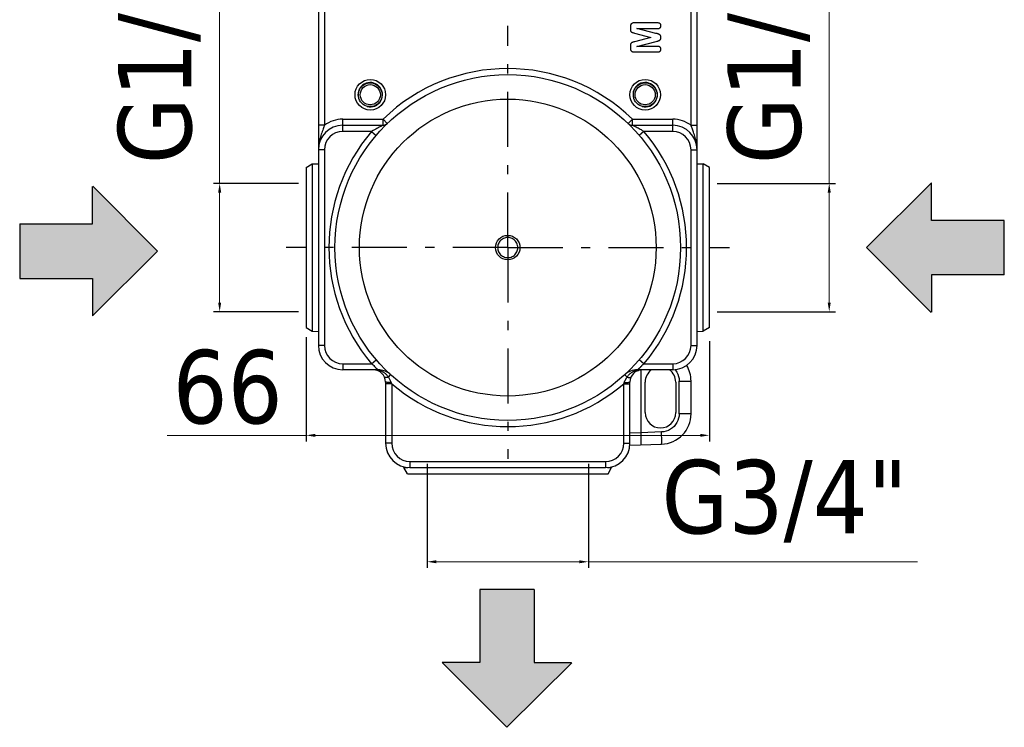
# Model space of a CAD drawing. Header units: millimetres. Extents: x 2514 to 3309, y -1320 to -667.
# Tile 4 of 9: x 2541 to 2702, y -1083 to -967. Entities that reach past the tile are written whole.
import ezdxf

# ---------------------------------------------------------------- set-up
doc = ezdxf.new("R2010")
doc.units = ezdxf.units.MM
doc.linetypes.add('ASSI1', pattern=[5.5, 3, -1, 0.5, -1])
doc.layers.add('OGGETTO', color=7, linetype='Continuous', lineweight=25)
doc.styles.add('ISO', font='tahoma.ttf')
doc.dimstyles.new('ISO-25', dxfattribs={"dimtxt": 12, "dimasz": 1.5, "dimexe": 1, "dimexo": 1.5, "dimgap": 1.5, "dimtad": 1, "dimtxsty": 'ISO', "dimcen": 2.5, "dimclrd": 7, "dimclre": 7, "dimclrt": 7, "dimadec": 0, "dimazin": 0, "dimtfac": 1, "dimtmove": 0, "dimatfit": 3, "dimfxl": 1, "dimlwd": 13, "dimarcsym": 0})

# ---------------------------------------------------------------- blocks, each defined once
blk = doc.blocks.new('*D19')
at = {"layer": 'Defpoints', "color": 0, "transparency": 16777216}
for p in [(2587.47, -1017.3), (2653.47, -1017.98), (2653.47, -1034.87)]:
    blk.add_point(p, dxfattribs=at)
at = {"layer": 'OGGETTO', "color": 7, "lineweight": -2, "transparency": 16777216}
for p, q in [((2587.47, -1018.8), (2587.47, -1035.87)), ((2653.47, -1019.48), (2653.47, -1035.87))]:
    blk.add_line(p, q, dxfattribs=at)
at = {"layer": 'OGGETTO', "color": 7, "lineweight": 13, "transparency": 16777216}
for p, q in [((2587.47, -1034.87), (2564.72, -1034.87)), ((2651.97, -1034.87), (2588.97, -1034.87))]:
    blk.add_line(p, q, dxfattribs=at)
at = {"layer": 'OGGETTO', "color": 7, "transparency": 16777216}
for points in [[(2588.97, -1034.62), (2588.97, -1035.12), (2587.47, -1034.87)], [(2651.97, -1034.62), (2651.97, -1035.12), (2653.47, -1034.87)]]:
    blk.add_solid(points, dxfattribs=at)
at = {"layer": 'OGGETTO', "color": 7, "transparency": 16777216, "insert": (2574.62, -1020.9), "char_height": 12, "attachment_point": 2, "style": 'ISO'}
blk.add_mtext('66', dxfattribs=at)
blk = doc.blocks.new('*D20')
at = {"layer": 'Defpoints', "color": 0, "transparency": 16777216}
for p in [(2607.27, -1038.05), (2633.67, -1038.05), (2633.67, -1055.55)]:
    blk.add_point(p, dxfattribs=at)
at = {"layer": 'OGGETTO', "color": 7, "lineweight": -2, "transparency": 16777216}
for p, q in [((2607.27, -1039.55), (2607.27, -1056.55)), ((2633.67, -1039.55), (2633.67, -1056.55))]:
    blk.add_line(p, q, dxfattribs=at)
at = {"layer": 'OGGETTO', "color": 7, "lineweight": 13, "transparency": 16777216}
for p, q in [((2608.77, -1055.55), (2632.17, -1055.55)), ((2633.67, -1055.55), (2687.53, -1055.55))]:
    blk.add_line(p, q, dxfattribs=at)
at = {"layer": 'OGGETTO', "color": 7, "transparency": 16777216}
for points in [[(2608.77, -1055.3), (2608.77, -1055.8), (2607.27, -1055.55)], [(2632.17, -1055.3), (2632.17, -1055.8), (2633.67, -1055.55)]]:
    blk.add_solid(points, dxfattribs=at)
at = {"layer": 'OGGETTO', "color": 7, "transparency": 16777216, "insert": (2665.77, -1038.9), "char_height": 12, "attachment_point": 2, "style": 'ISO'}
blk.add_mtext('G3/4"', dxfattribs=at)
blk = doc.blocks.new('*D21')
at = {"layer": 'Defpoints', "color": 0, "transparency": 16777216}
for p in [(2653.22, -993.65), (2653.22, -1014.65), (2673.09, -1014.65)]:
    blk.add_point(p, dxfattribs=at)
at = {"layer": 'OGGETTO', "color": 7, "lineweight": 13, "transparency": 16777216}
for p, q in [((2673.09, -993.65), (2673.09, -948.63)), ((2673.09, -1013.15), (2673.09, -995.15))]:
    blk.add_line(p, q, dxfattribs=at)
at = {"layer": 'OGGETTO', "color": 7, "lineweight": -2, "transparency": 16777216}
for p, q in [((2654.72, -993.65), (2674.09, -993.65)), ((2654.72, -1014.65), (2674.09, -1014.65))]:
    blk.add_line(p, q, dxfattribs=at)
at = {"layer": 'OGGETTO', "color": 7, "transparency": 16777216}
for points in [[(2672.84, -995.15), (2673.34, -995.15), (2673.09, -993.65)], [(2672.84, -1013.15), (2673.34, -1013.15), (2673.09, -1014.65)]]:
    blk.add_solid(points, dxfattribs=at)
at = {"layer": 'OGGETTO', "color": 7, "transparency": 16777216, "insert": (2656.43, -970.39), "char_height": 12, "attachment_point": 2, "rotation": 90, "style": 'ISO'}
blk.add_mtext('G1/2"', dxfattribs=at)
blk = doc.blocks.new('*D22')
at = {"layer": 'Defpoints', "color": 0, "transparency": 16777216}
for p in [(2587.72, -993.65), (2573.31, -1014.65), (2587.72, -1014.65)]:
    blk.add_point(p, dxfattribs=at)
at = {"layer": 'OGGETTO', "color": 7, "lineweight": 13, "transparency": 16777216}
for p, q in [((2573.31, -993.65), (2573.31, -948.63)), ((2573.31, -1013.15), (2573.31, -995.15))]:
    blk.add_line(p, q, dxfattribs=at)
at = {"layer": 'OGGETTO', "color": 7, "lineweight": -2, "transparency": 16777216}
for p, q in [((2586.22, -993.65), (2572.31, -993.65)), ((2586.22, -1014.65), (2572.31, -1014.65))]:
    blk.add_line(p, q, dxfattribs=at)
at = {"layer": 'OGGETTO', "color": 7, "transparency": 16777216}
for points in [[(2573.06, -995.15), (2573.56, -995.15), (2573.31, -993.65)], [(2573.06, -1013.15), (2573.56, -1013.15), (2573.31, -1014.65)]]:
    blk.add_solid(points, dxfattribs=at)
at = {"layer": 'OGGETTO', "color": 7, "transparency": 16777216, "insert": (2556.66, -970.39), "char_height": 12, "attachment_point": 2, "rotation": 90, "style": 'ISO'}
blk.add_mtext('G1/2"', dxfattribs=at)

msp = doc.modelspace()

# ---------------------------------------------------------------- hatches: boundary and pattern name
at = {"layer": 'OGGETTO'}
h = msp.add_hatch(color=256, dxfattribs=at)
h.dxf.hatch_style = 1
h.paths.add_polyline_path([(2620.103, -855.687), (2609.449, -866.299), (2615.655, -866.299), (2615.655, -878.238), (2624.551, -878.238), (2624.551, -866.299), (2630.672, -866.299)])
h.paths.add_polyline_path([(2540.578, -1000.298), (2540.578, -1009.195), (2552.516, -1009.195), (2552.516, -1015.316), (2563.128, -1004.746), (2552.516, -994.093), (2552.516, -1000.298)])
h.paths.add_polyline_path([(2701.747, -1008.601), (2701.747, -999.705), (2689.808, -999.705), (2689.808, -993.584), (2679.197, -1004.153), (2689.808, -1014.807), (2689.808, -1008.601)])
h.paths.add_polyline_path([(2624.77, -1072.016), (2624.77, -1060.077), (2615.874, -1060.077), (2615.874, -1072.016), (2609.753, -1072.016), (2620.322, -1082.627), (2630.976, -1072.016)])

# ---------------------------------------------------------------- linework, layer by layer
for p, q in [((2651.466, -1020.153), (2651.466, -916.153)), ((2589.466, -947.153), (2589.466, -1020.153)), ((2590.466, -956.153), (2590.466, -984.153)), ((2650.466, -984.153), (2650.466, -956.153)), ((2640.55, -968.032), (2640.55, -968.34)), ((2644.986, -967.411), (2641.096, -967.411)), ((2641.592, -968.327), (2644.986, -968.327)), ((2644.725, -969.115), (2641.592, -968.327)), ((2641.207, -969.068), (2643.9, -969.782)), ((2643.9, -969.782), (2641.207, -970.496)), ((2640.55, -971.224), (2640.55, -971.533)), ((2641.592, -971.238), (2644.777, -970.436)), ((2644.986, -971.238), (2641.592, -971.238)), ((2644.777, -970.436), (2644.928, -970.398)), ((2641.096, -972.153), (2644.986, -972.153)), ((2596.005, -979.153), (2596.03, -978.845)), ((2596.029, -979.456), (2596.005, -979.153)), ((2599.905, -979.153), (2599.88, -979.461)), ((2599.882, -978.851), (2599.905, -979.153)), ((2641.026, -979.153), (2641.051, -978.844)), ((2641.049, -979.454), (2641.026, -979.153)), ((2644.926, -979.153), (2644.901, -979.462)), ((2644.903, -978.853), (2644.926, -979.153)), ((2590.466, -984.153), (2589.466, -984.153)), ((2593.466, -985.153), (2593.466, -983.153)), ((2593.466, -983.153), (2600.056, -983.153)), ((2593.466, -984.153), (2600.056, -984.153)), ((2600.753, -983.87), (2600.056, -983.153)), ((2600.056, -984.153), (2600.056, -983.153)), ((2600.753, -983.87), (2600.752, -983.87)), ((2640.876, -983.153), (2647.466, -983.153)), ((2640.876, -984.153), (2640.876, -983.153)), ((2640.876, -984.153), (2647.466, -984.153)), ((2640.883, -984.157), (2640.876, -984.153)), ((2640.945, -984.187), (2640.883, -984.157)), ((2641.073, -984.25), (2640.945, -984.187)), ((2647.466, -985.153), (2647.466, -983.153)), ((2650.466, -984.153), (2651.466, -984.153)), ((2598.182, -985.153), (2593.466, -985.153)), ((2598.182, -985.153), (2598.943, -985.802)), ((2642.75, -985.153), (2641.989, -985.802)), ((2647.466, -985.153), (2642.75, -985.153)), ((2590.466, -988.153), (2589.466, -988.153)), ((2590.466, -988.153), (2590.466, -1020.153)), ((2650.466, -988.153), (2651.466, -988.153)), ((2650.466, -1020.153), (2650.466, -988.153)), ((2587.466, -991.051), (2588.466, -990.451)), ((2587.466, -991.051), (2587.466, -1017.255)), ((2588.466, -990.451), (2589.466, -990.433)), ((2588.466, -990.451), (2588.466, -1017.855)), ((2651.466, -990.433), (2652.466, -990.451)), ((2653.466, -991.051), (2652.466, -990.451)), ((2652.466, -1017.855), (2652.466, -990.451)), ((2653.466, -1017.255), (2653.466, -991.051)), ((2552.516, -1000.298), (2552.516, -994.177)), ((2563.128, -1004.746), (2552.558, -994.135)), ((2679.197, -1004.153), (2689.808, -993.584)), ((2689.808, -999.705), (2689.808, -993.584)), ((2540.578, -1000.298), (2540.578, -1009.195)), ((2540.578, -1000.298), (2552.516, -1000.298)), ((2701.747, -999.705), (2689.808, -999.705)), ((2701.747, -1008.601), (2701.747, -999.705)), ((2563.128, -1004.746), (2552.516, -1015.316)), ((2679.197, -1004.153), (2689.766, -1014.765)), ((2689.808, -1008.601), (2689.808, -1014.722)), ((2701.747, -1008.601), (2689.808, -1008.601)), ((2540.578, -1009.195), (2552.516, -1009.195)), ((2552.516, -1009.195), (2552.516, -1015.316)), ((2587.466, -1017.255), (2588.466, -1017.855)), ((2588.466, -1017.855), (2589.466, -1017.873)), ((2651.466, -1017.873), (2652.466, -1017.855)), ((2653.466, -1017.255), (2652.466, -1017.855)), ((2590.466, -1020.153), (2589.466, -1020.153)), ((2650.466, -1020.153), (2651.466, -1020.153)), ((2593.466, -1023.153), (2598.182, -1023.153)), ((2593.466, -1023.153), (2593.466, -1024.153)), ((2598.182, -1023.153), (2598.943, -1022.504)), ((2642.75, -1023.153), (2641.989, -1022.504)), ((2642.75, -1023.153), (2647.466, -1023.153)), ((2647.466, -1023.153), (2647.466, -1024.153)), ((2599.259, -1024.153), (2593.466, -1024.153)), ((2598.538, -1023.472), (2598.653, -1023.602)), ((2599.037, -1024.233), (2598.995, -1024.224)), ((2599.08, -1024.238), (2599.037, -1024.233)), ((2599.128, -1024.19), (2599.259, -1024.207)), ((2600.927, -1025.345), (2601.293, -1024.947)), ((2601.144, -1024.819), (2601.194, -1024.86)), ((2640.005, -1025.345), (2639.638, -1024.947)), ((2639.784, -1024.821), (2639.735, -1024.862)), ((2647.466, -1024.153), (2641.672, -1024.153)), ((2641.672, -1024.207), (2641.794, -1024.191)), ((2641.741, -1024.093), (2641.806, -1024.046)), ((2641.851, -1024.238), (2641.894, -1024.233)), ((2641.894, -1024.233), (2641.937, -1024.224)), ((2642.291, -1034.44), (2642.291, -1024.153)), ((2600.466, -1026.153), (2600.466, -1036.153)), ((2601.466, -1026.437), (2600.466, -1026.437)), ((2601.395, -1026.235), (2601.466, -1026.437)), ((2601.466, -1026.437), (2601.466, -1036.153)), ((2639.466, -1026.437), (2639.536, -1026.235)), ((2639.466, -1026.437), (2640.466, -1026.437)), ((2639.466, -1036.153), (2639.466, -1026.437)), ((2640.466, -1036.153), (2640.466, -1026.153)), ((2642.966, -1031.153), (2642.966, -1026.153)), ((2647.966, -1026.153), (2647.966, -1031.153)), ((2648.536, -1025.982), (2650.466, -1025.982)), ((2648.536, -1031.325), (2648.536, -1025.982)), ((2650.466, -1031.325), (2650.466, -1025.982)), ((2650.466, -1031.325), (2648.536, -1031.325)), ((2642.291, -1034.44), (2640.466, -1034.529)), ((2645.64, -1034.323), (2642.291, -1034.44)), ((2601.466, -1036.153), (2600.466, -1036.153)), ((2639.466, -1036.153), (2640.466, -1036.153)), ((2640.443, -1036.503), (2645.64, -1036.322)), ((2604.466, -1039.153), (2636.466, -1039.153)), ((2604.466, -1039.153), (2604.466, -1040.153)), ((2636.466, -1039.153), (2636.466, -1040.153)), ((2603.466, -1040.024), (2603.466, -1040.153)), ((2603.466, -1040.153), (2604.115, -1040.153)), ((2604.043, -1041.153), (2603.466, -1040.153)), ((2604.044, -1041.153), (2636.888, -1041.153)), ((2604.466, -1040.153), (2636.466, -1040.153)), ((2636.817, -1040.153), (2637.466, -1040.153)), ((2636.888, -1041.153), (2637.466, -1040.153)), ((2637.466, -1040.024), (2637.466, -1040.153)), ((2615.874, -1060.077), (2615.874, -1072.016)), ((2624.77, -1060.077), (2615.874, -1060.077)), ((2624.77, -1060.077), (2624.77, -1072.016)), ((2620.322, -1082.627), (2609.753, -1072.016)), ((2615.874, -1072.016), (2609.753, -1072.016)), ((2620.322, -1082.627), (2630.934, -1072.058)), ((2624.77, -1072.016), (2630.891, -1072.016))]:
    msp.add_line(p, q, dxfattribs=at)
at = {"layer": 'OGGETTO', "linetype": 'ASSI1', "ltscale": 3}
for q in [(2620.466, -967.869), (2584.181, -1004.153), (2656.75, -1004.153), (2620.466, -1038.696)]:
    msp.add_line((2620.466, -1004.153), q, dxfattribs=at)
at = {"layer": 'OGGETTO'}
for points in [[(2640.664, -967.579), (2640.632, -967.634), (2640.605, -967.696), (2640.582, -967.766), (2640.565, -967.845), (2640.554, -967.934), (2640.55, -968.032)], [(2640.55, -968.34), (2640.551, -968.435), (2640.556, -968.518), (2640.563, -968.59), (2640.573, -968.651), (2640.585, -968.704), (2640.6, -968.746)], [(2641.096, -967.411), (2640.985, -967.418), (2640.89, -967.434), (2640.813, -967.459), (2640.751, -967.493), (2640.701, -967.533), (2640.664, -967.579)], [(2645.409, -967.539), (2645.364, -967.503), (2645.309, -967.473), (2645.245, -967.447), (2645.171, -967.428), (2645.084, -967.416), (2644.986, -967.411)], [(2644.986, -968.327), (2645.084, -968.322), (2645.171, -968.311), (2645.245, -968.292), (2645.309, -968.267), (2645.364, -968.236), (2645.41, -968.2)], [(2645.55, -967.874), (2645.545, -967.803), (2645.533, -967.739), (2645.513, -967.682), (2645.486, -967.63), (2645.451, -967.582), (2645.409, -967.539)], [(2645.41, -968.2), (2645.453, -968.155), (2645.487, -968.107), (2645.514, -968.057), (2645.533, -968.002), (2645.545, -967.941), (2645.55, -967.874)], [(2640.6, -968.746), (2640.619, -968.785), (2640.641, -968.821), (2640.668, -968.853), (2640.7, -968.881), (2640.738, -968.907), (2640.781, -968.93)], [(2640.781, -968.93), (2640.827, -968.95), (2640.882, -968.971), (2640.948, -968.993), (2641.024, -969.017), (2641.11, -969.041), (2641.207, -969.068)], [(2645.174, -969.242), (2645.122, -969.225), (2645.062, -969.206), (2644.991, -969.185), (2644.912, -969.163), (2644.823, -969.14), (2644.725, -969.115)], [(2645.432, -969.42), (2645.392, -969.379), (2645.352, -969.342), (2645.31, -969.311), (2645.266, -969.284), (2645.221, -969.261), (2645.174, -969.242)], [(2645.282, -970.267), (2645.32, -970.243), (2645.355, -970.217), (2645.388, -970.187), (2645.419, -970.154), (2645.447, -970.118), (2645.474, -970.078)], [(2645.55, -969.782), (2645.545, -969.702), (2645.534, -969.63), (2645.517, -969.567), (2645.494, -969.512), (2645.466, -969.463), (2645.432, -969.42)], [(2645.474, -970.078), (2645.496, -970.037), (2645.514, -969.994), (2645.529, -969.947), (2645.54, -969.897), (2645.547, -969.842), (2645.55, -969.782)], [(2640.6, -970.822), (2640.585, -970.864), (2640.573, -970.916), (2640.563, -970.977), (2640.556, -971.049), (2640.551, -971.131), (2640.55, -971.224)], [(2640.55, -971.533), (2640.554, -971.632), (2640.564, -971.722), (2640.582, -971.801), (2640.604, -971.871), (2640.631, -971.932), (2640.663, -971.986)], [(2640.781, -970.634), (2640.739, -970.657), (2640.701, -970.683), (2640.67, -970.712), (2640.642, -970.744), (2640.619, -970.781), (2640.6, -970.822)], [(2641.207, -970.496), (2641.11, -970.524), (2641.023, -970.549), (2640.947, -970.572), (2640.882, -970.594), (2640.827, -970.615), (2640.781, -970.634)], [(2644.928, -970.398), (2644.976, -970.385), (2645.023, -970.372)], [(2645.409, -971.365), (2645.364, -971.329), (2645.309, -971.299), (2645.245, -971.274), (2645.171, -971.254), (2645.084, -971.242), (2644.986, -971.238)], [(2645.023, -970.372), (2645.071, -970.358), (2645.118, -970.342), (2645.162, -970.325), (2645.204, -970.307), (2645.244, -970.288), (2645.282, -970.267)], [(2645.55, -971.697), (2645.545, -971.627), (2645.533, -971.564), (2645.513, -971.508), (2645.486, -971.457), (2645.451, -971.409), (2645.409, -971.365)], [(2645.412, -972.026), (2645.453, -971.982), (2645.487, -971.934), (2645.514, -971.883), (2645.533, -971.827), (2645.545, -971.765), (2645.55, -971.697)], [(2640.663, -971.986), (2640.7, -972.033), (2640.751, -972.073), (2640.813, -972.107), (2640.89, -972.132), (2640.985, -972.147), (2641.096, -972.153)], [(2644.986, -972.153), (2645.086, -972.149), (2645.173, -972.137), (2645.248, -972.118), (2645.312, -972.093), (2645.367, -972.062), (2645.412, -972.026)], [(2596.03, -978.845), (2596.101, -978.551), (2596.218, -978.268), (2596.378, -978.006), (2596.577, -977.774), (2596.81, -977.575), (2597.072, -977.415), (2597.355, -977.298), (2597.653, -977.227), (2597.959, -977.203), (2598.264, -977.228), (2598.562, -977.3), (2598.845, -977.418), (2599.106, -977.579), (2599.338, -977.779), (2599.536, -978.012), (2599.696, -978.276), (2599.813, -978.559), (2599.882, -978.851)], [(2641.051, -978.844), (2641.122, -978.55), (2641.239, -978.267), (2641.399, -978.006), (2641.599, -977.773), (2641.832, -977.574), (2642.094, -977.415), (2642.377, -977.297), (2642.676, -977.227), (2642.981, -977.203), (2643.287, -977.228), (2643.585, -977.301), (2643.868, -977.419), (2644.129, -977.58), (2644.361, -977.781), (2644.559, -978.015), (2644.718, -978.279), (2644.835, -978.563), (2644.903, -978.853)], [(2597.646, -981.078), (2597.348, -981.006), (2597.065, -980.888), (2596.804, -980.727), (2596.572, -980.528), (2596.374, -980.294), (2596.215, -980.03), (2596.098, -979.747), (2596.029, -979.456)], [(2599.88, -979.461), (2599.81, -979.755), (2599.692, -980.038), (2599.533, -980.3), (2599.333, -980.532), (2599.1, -980.731), (2598.839, -980.891), (2598.556, -981.008), (2598.257, -981.079), (2597.952, -981.103), (2597.646, -981.078)], [(2642.665, -981.078), (2642.367, -981.005), (2642.084, -980.887), (2641.823, -980.726), (2641.592, -980.526), (2641.393, -980.292), (2641.234, -980.027), (2641.118, -979.743), (2641.049, -979.454)], [(2644.901, -979.462), (2644.831, -979.756), (2644.713, -980.039), (2644.553, -980.3), (2644.353, -980.533), (2644.12, -980.732), (2643.858, -980.892), (2643.575, -981.009), (2643.277, -981.079), (2642.971, -981.103), (2642.665, -981.078)], [(2590.466, -984.153), (2590.321, -984.553), (2590.249, -984.748), (2590.176, -984.945), (2590.1, -985.151), (2590.024, -985.363), (2589.946, -985.585), (2589.871, -985.812), (2589.8, -986.039), (2589.735, -986.264), (2589.678, -986.483), (2589.629, -986.693), (2589.588, -986.894), (2589.554, -987.085), (2589.527, -987.264), (2589.506, -987.437), (2589.489, -987.607), (2589.477, -987.78), (2589.469, -987.963), (2589.466, -988.153)], [(2599.798, -984.28), (2599.684, -984.337), (2599.552, -984.404), (2599.402, -984.481), (2599.236, -984.567), (2599.054, -984.664), (2598.857, -984.771), (2598.646, -984.888), (2598.421, -985.016), (2598.182, -985.153)], [(2600.056, -984.153), (2600.047, -984.158), (2600.016, -984.172), (2599.965, -984.197), (2599.798, -984.28)], [(2600.752, -983.871), (2600.745, -983.878), (2600.733, -983.888), (2600.717, -983.903), (2600.699, -983.919), (2600.68, -983.934), (2600.66, -983.95), (2600.639, -983.965), (2600.617, -983.98), (2600.595, -983.995), (2600.571, -984.01), (2600.547, -984.024), (2600.521, -984.038), (2600.495, -984.051), (2600.469, -984.064), (2600.442, -984.076), (2600.414, -984.087), (2600.385, -984.097), (2600.356, -984.107), (2600.326, -984.116), (2600.295, -984.124), (2600.283, -984.127)], [(2640.179, -983.87), (2640.193, -983.857), (2640.232, -983.816), (2640.296, -983.75), (2640.383, -983.66), (2640.609, -983.428)], [(2640.609, -983.428), (2640.739, -983.292), (2640.876, -983.153)], [(2642.749, -985.153), (2642.539, -985.032), (2642.34, -984.918), (2642.151, -984.813), (2641.974, -984.716), (2641.807, -984.627), (2641.652, -984.545), (2641.51, -984.471), (2641.38, -984.404), (2641.263, -984.345), (2641.073, -984.25)], [(2650.591, -984.5), (2650.503, -984.26), (2650.466, -984.153)], [(2650.751, -984.934), (2650.64, -984.634), (2650.591, -984.5)], [(2651.466, -988.153), (2651.463, -987.971), (2651.455, -987.79), (2651.443, -987.611), (2651.425, -987.428), (2651.4, -987.235), (2651.369, -987.033), (2651.329, -986.82), (2651.281, -986.599), (2651.225, -986.372), (2651.162, -986.142), (2651.093, -985.915), (2651.022, -985.694), (2650.95, -985.483), (2650.88, -985.285), (2650.814, -985.102), (2650.751, -984.934)], [(2620.466, -1002.503), (2620.28, -1002.514), (2620.098, -1002.544), (2619.92, -1002.596), (2619.749, -1002.667), (2619.588, -1002.756), (2619.437, -1002.863), (2619.3, -1002.985), (2619.177, -1003.122), (2619.07, -1003.273), (2618.98, -1003.435), (2618.909, -1003.606), (2618.858, -1003.783), (2618.826, -1003.966), (2618.816, -1004.15), (2618.826, -1004.335), (2618.856, -1004.517), (2618.907, -1004.694), (2618.977, -1004.865), (2619.066, -1005.027), (2619.173, -1005.178), (2619.295, -1005.316), (2619.432, -1005.439), (2619.583, -1005.547), (2619.746, -1005.638), (2619.918, -1005.709), (2620.097, -1005.761), (2620.279, -1005.792), (2620.466, -1005.803)], [(2620.466, -1005.803), (2620.652, -1005.792), (2620.833, -1005.762), (2621.011, -1005.71), (2621.182, -1005.639), (2621.344, -1005.55), (2621.494, -1005.443), (2621.631, -1005.321), (2621.754, -1005.184), (2621.861, -1005.033), (2621.951, -1004.872), (2622.022, -1004.701), (2622.074, -1004.523), (2622.105, -1004.34), (2622.116, -1004.156), (2622.106, -1003.971), (2622.075, -1003.789), (2622.024, -1003.612), (2621.954, -1003.441), (2621.865, -1003.279), (2621.759, -1003.128), (2621.636, -1002.99), (2621.499, -1002.867), (2621.348, -1002.759), (2621.186, -1002.668), (2621.014, -1002.597), (2620.835, -1002.545), (2620.652, -1002.514), (2620.466, -1002.503)], [(2598.182, -1023.153), (2598.219, -1023.176), (2598.256, -1023.201), (2598.291, -1023.228), (2598.325, -1023.256), (2598.36, -1023.287), (2598.395, -1023.32), (2598.43, -1023.356), (2598.465, -1023.393), (2598.501, -1023.432), (2598.538, -1023.472)], [(2642.388, -1023.478), (2642.425, -1023.437), (2642.462, -1023.397), (2642.498, -1023.359), (2642.534, -1023.323), (2642.57, -1023.289), (2642.606, -1023.257), (2642.641, -1023.228), (2642.676, -1023.201), (2642.712, -1023.176), (2642.75, -1023.153)], [(2598.653, -1023.602), (2598.692, -1023.646), (2598.731, -1023.688), (2598.769, -1023.729), (2598.805, -1023.766), (2598.838, -1023.8), (2598.871, -1023.831), (2598.901, -1023.86), (2598.931, -1023.887), (2598.959, -1023.912), (2598.986, -1023.936), (2599.012, -1023.957), (2599.037, -1023.977), (2599.061, -1023.996), (2599.083, -1024.013), (2599.104, -1024.03), (2599.124, -1024.044), (2599.142, -1024.058)], [(2598.865, -1024.166), (2598.997, -1024.177), (2599.128, -1024.19)], [(2599.259, -1024.207), (2599.214, -1024.221), (2599.169, -1024.232), (2599.124, -1024.237), (2599.08, -1024.238)], [(2599.142, -1024.058), (2599.189, -1024.092), (2599.202, -1024.102), (2599.213, -1024.111), (2599.223, -1024.118), (2599.231, -1024.125), (2599.238, -1024.131), (2599.244, -1024.136), (2599.248, -1024.14), (2599.252, -1024.144), (2599.254, -1024.147), (2599.256, -1024.149), (2599.258, -1024.151), (2599.258, -1024.152), (2599.259, -1024.152), (2599.259, -1024.153), (2599.259, -1024.153)], [(2599.259, -1024.207), (2599.298, -1024.214), (2599.339, -1024.222), (2599.38, -1024.232), (2599.423, -1024.242)], [(2599.423, -1024.242), (2599.469, -1024.254), (2599.517, -1024.268), (2599.567, -1024.283), (2599.619, -1024.3), (2599.674, -1024.32), (2599.731, -1024.342)], [(2599.731, -1024.342), (2599.79, -1024.366), (2599.852, -1024.394), (2599.916, -1024.425), (2599.983, -1024.459), (2600.053, -1024.498), (2600.125, -1024.541), (2600.199, -1024.589), (2600.275, -1024.643), (2600.353, -1024.702), (2600.433, -1024.768), (2600.515, -1024.842), (2600.597, -1024.923), (2600.68, -1025.013), (2600.763, -1025.113), (2600.846, -1025.224), (2600.927, -1025.345)], [(2640.005, -1025.345), (2640.078, -1025.234), (2640.153, -1025.131), (2640.229, -1025.039), (2640.305, -1024.954), (2640.38, -1024.877), (2640.455, -1024.806), (2640.529, -1024.743), (2640.601, -1024.684), (2640.672, -1024.632), (2640.741, -1024.584), (2640.808, -1024.541), (2640.873, -1024.501), (2640.935, -1024.466), (2640.996, -1024.434), (2641.055, -1024.405), (2641.112, -1024.379), (2641.166, -1024.356), (2641.219, -1024.335)], [(2641.219, -1024.335), (2641.27, -1024.315), (2641.318, -1024.298), (2641.365, -1024.283), (2641.41, -1024.269), (2641.454, -1024.256), (2641.496, -1024.245), (2641.538, -1024.235), (2641.581, -1024.225), (2641.626, -1024.215), (2641.672, -1024.207)], [(2641.672, -1024.153), (2641.672, -1024.153), (2641.672, -1024.152), (2641.673, -1024.152), (2641.674, -1024.151), (2641.675, -1024.149), (2641.677, -1024.147), (2641.679, -1024.144), (2641.683, -1024.141), (2641.687, -1024.136), (2641.693, -1024.131), (2641.7, -1024.125), (2641.708, -1024.119), (2641.718, -1024.111), (2641.729, -1024.103), (2641.741, -1024.093)], [(2641.672, -1024.207), (2641.717, -1024.221), (2641.763, -1024.232), (2641.807, -1024.237), (2641.851, -1024.238)], [(2641.794, -1024.191), (2641.92, -1024.178), (2642.049, -1024.168)], [(2641.806, -1024.046), (2641.825, -1024.031), (2641.846, -1024.016), (2641.868, -1023.998), (2641.891, -1023.98), (2641.916, -1023.96), (2641.941, -1023.939), (2641.968, -1023.916), (2641.996, -1023.891), (2642.025, -1023.865), (2642.056, -1023.836), (2642.087, -1023.805), (2642.121, -1023.772), (2642.156, -1023.736), (2642.193, -1023.696), (2642.232, -1023.654), (2642.272, -1023.61), (2642.388, -1023.478)], [(2647.887, -1024.125), (2647.941, -1024.189), (2648.15, -1024.51), (2648.316, -1024.856), (2648.437, -1025.22), (2648.51, -1025.594), (2648.536, -1025.982)], [(2600.927, -1025.345), (2600.767, -1025.389), (2600.625, -1025.419), (2600.504, -1025.435), (2600.41, -1025.435), (2600.346, -1025.419), (2600.314, -1025.389)], [(2601.395, -1026.235), (2601.211, -1026.232), (2601.035, -1026.227), (2600.874, -1026.219), (2600.734, -1026.209), (2600.62, -1026.197), (2600.535, -1026.183), (2600.483, -1026.168), (2600.466, -1026.153)], [(2600.927, -1025.345), (2600.999, -1025.453), (2601.067, -1025.561), (2601.129, -1025.665), (2601.188, -1025.77), (2601.244, -1025.878), (2601.297, -1025.991), (2601.348, -1026.11), (2601.395, -1026.235)], [(2639.536, -1026.235), (2639.568, -1026.149), (2639.601, -1026.067), (2639.635, -1025.989), (2639.67, -1025.914), (2639.706, -1025.842), (2639.742, -1025.774), (2639.777, -1025.709), (2639.813, -1025.647), (2639.847, -1025.589), (2639.881, -1025.533), (2639.914, -1025.481), (2639.946, -1025.433), (2639.976, -1025.387), (2640.005, -1025.345)], [(2639.536, -1026.235), (2639.721, -1026.232), (2639.897, -1026.227), (2640.057, -1026.219), (2640.197, -1026.209), (2640.312, -1026.197), (2640.396, -1026.183), (2640.448, -1026.168), (2640.466, -1026.153)], [(2640.005, -1025.345), (2640.164, -1025.389), (2640.307, -1025.419), (2640.427, -1025.435), (2640.521, -1025.435), (2640.585, -1025.419), (2640.617, -1025.389)], [(2648.536, -1031.325), (2648.51, -1031.712), (2648.437, -1032.086), (2648.316, -1032.45), (2648.15, -1032.796), (2647.941, -1033.117), (2647.693, -1033.409), (2647.41, -1033.666), (2647.097, -1033.886), (2646.757, -1034.064), (2646.398, -1034.198), (2646.026, -1034.284), (2645.64, -1034.323)], [(2642.291, -1036.439), (2642.301, -1036.414), (2642.309, -1036.34), (2642.315, -1036.22), (2642.319, -1036.056), (2642.32, -1035.852), (2642.319, -1035.614), (2642.315, -1035.347), (2642.309, -1035.057), (2642.301, -1034.752), (2642.291, -1034.44)], [(2645.64, -1036.322), (2645.65, -1036.296), (2645.658, -1036.224), (2645.664, -1036.109), (2645.668, -1035.953), (2645.669, -1035.756), (2645.668, -1035.522), (2645.665, -1035.255), (2645.659, -1034.961), (2645.651, -1034.648), (2645.64, -1034.323)]]:
    msp.add_lwpolyline(points, dxfattribs=at)
for centre, radius in [((2620.466, -1004.153), 28.284), ((2597.966, -979.153), 2.5), ((2642.966, -979.153), 2.5), ((2597.966, -979.153), 1.65), ((2642.966, -979.153), 1.65), ((2620.466, -1004.153), 24.284), ((2620.466, -1004.153), 2)]:
    msp.add_circle(centre, radius, dxfattribs=at)
for centre, radius, start, end in [((2620.466, -1004.153), 29.284, 45.81627, 134.18373), ((2593.466, -988.153), 4, 90, 180), ((2593.466, -988.153), 5, 90, 126.86989), ((2600.056, -983.153), 1, 270, 314.18373), ((2640.876, -983.153), 1, 225.81627, 270), ((2647.466, -988.153), 5, 53.1301, 90), ((2647.466, -988.153), 4, 0, 90), ((2593.466, -988.153), 3, 90, 180), ((2620.466, -1004.153), 29.284, 139.54787, 220.45212), ((2620.466, -1004.153), 29.284, 319.54788, 40.45213), ((2647.466, -988.153), 3, 0, 90), ((2593.466, -1020.153), 4, 180, 270), ((2593.466, -1020.153), 3, 180, 270), ((2647.466, -1020.153), 4, 270, 0), ((2647.466, -1020.153), 3, 270, 0), ((2645.466, -1025.982), 5, 0, 30.80859), ((2598.466, -1026.153), 2, 0, 90), ((2599.259, -1027.153), 3, 51.08483, 90), ((2599.259, -1027.153), 3, 47.32359, 49.86292), ((2641.672, -1027.153), 3, 90, 132.67641), ((2642.466, -1026.153), 2, 90, 180), ((2645.466, -1026.153), 2.5, 126.68909, 180), ((2645.466, -1026.153), 2.5, 0, 53.31092), ((2620.466, -1004.153), 29.284, 229.54787, 310.45213), ((2645.466, -1031.153), 2.5, 180, 0), ((2645.466, -1031.325), 5, 272, 360), ((2604.466, -1036.153), 4, 180, 270), ((2604.466, -1036.153), 3, 180, 270), ((2636.466, -1036.153), 4, 270, 0), ((2636.466, -1036.153), 3, 270, 0)]:
    msp.add_arc(centre, radius, start, end, dxfattribs=at)
for centre in [(2597.966, -979.153), (2642.966, -979.153)]:
    msp.add_ellipse(centre, major_axis=(2, 0), ratio=1, start_param=4.4505896, end_param=9.6865773, dxfattribs=at)

# ---------------------------------------------------------------- dimensions: what is measured, and where the dimension line sits
for base, p1, p2, picture, middle in [((2573.312, -1014.653), (2587.716, -993.653), (2587.716, -1014.653), '*D22', (2573.312, -970.392)), ((2673.085, -1014.653), (2653.216, -993.653), (2653.216, -1014.653), '*D21', (2673.085, -970.392))]:
    dim = msp.add_linear_dim(base=base, p1=p1, p2=p2, angle=270, text='G1/2"', dimstyle='ISO-25', dxfattribs=at)
    dim.commit()
    dim.dimension.update_dxf_attribs({"geometry": picture, "text_midpoint": middle, "dimtype": 160})
dim = msp.add_linear_dim(base=(2653.466, -1034.873), p1=(2587.466, -1017.297), p2=(2653.466, -1017.977), dimstyle='ISO-25', dxfattribs=at)
dim.commit()
dim.dimension.update_dxf_attribs({"geometry": '*D19', "text_midpoint": (2574.62, -1034.873), "dimtype": 160})
dim = msp.add_linear_dim(base=(2633.666, -1055.553), p1=(2607.266, -1038.053), p2=(2633.666, -1038.053), text='G3/4"', dimstyle='ISO-25', dxfattribs=at)
dim.commit()
dim.dimension.update_dxf_attribs({"geometry": '*D20', "text_midpoint": (2665.766, -1055.553), "dimtype": 160})

doc.saveas('drawing.dxf')
